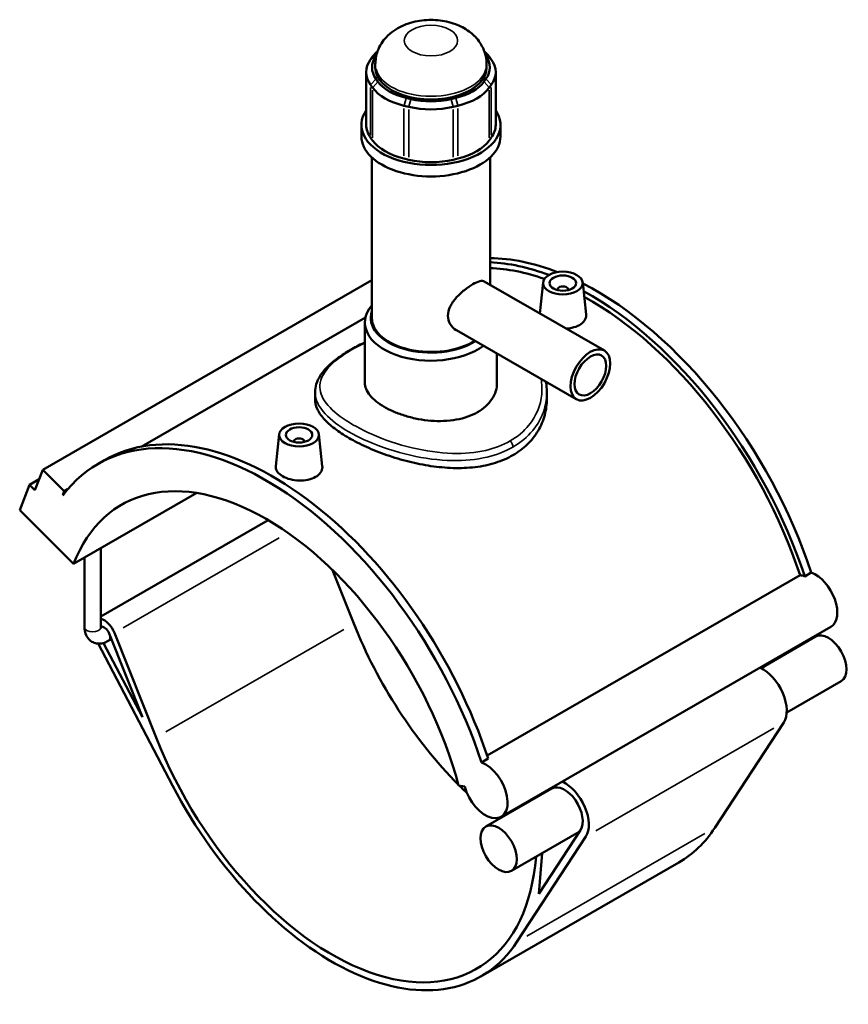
# Model space of a CAD drawing. Header units: inches. Extents: x -0.9 to 49.3, y -1.4 to 48.
# Tile 9 of 9: x 37 to 49.3, y 33.3 to 48. Entities that reach past the tile are written whole.
import ezdxf

# ---------------------------------------------------------------- set-up
doc = ezdxf.new("R2010")
doc.units = ezdxf.units.IN
doc.header["$MEASUREMENT"] = 0
doc.layers.add('Visible (ANSI)', color=7, linetype='Continuous', lineweight=50)
doc.layers.add('Visible Narrow (ANSI)', color=7, linetype='Continuous', lineweight=35)

msp = doc.modelspace()

# ---------------------------------------------------------------- linework, layer by layer
at = {"layer": 'Visible (ANSI)'}
for p, q in [((42.257, 47.412), (42.263, 47.421)), ((43.885, 47.421), (43.891, 47.412)), ((42.207, 47.402), (42.177, 47.361)), ((42.247, 47.241), (42.247, 47.288)), ((43.9, 47.241), (43.9, 47.288)), ((43.971, 47.361), (43.941, 47.402)), ((42.112, 47.171), (42.112, 46.387)), ((44.036, 47.171), (44.036, 46.387)), ((42.177, 46.981), (42.207, 46.94)), ((42.286, 47.029), (42.257, 47.071)), ((43.891, 47.071), (43.861, 47.029)), ((43.941, 46.94), (43.971, 46.981)), ((42.777, 46.771), (42.706, 46.788)), ((43.442, 46.788), (43.37, 46.771)), ((42.673, 46.672), (42.744, 46.654)), ((43.403, 46.654), (43.475, 46.672)), ((42.041, 46.216), (42.041, 46.387)), ((44.107, 46.216), (44.107, 46.387)), ((42.207, 46.156), (42.177, 46.197)), ((43.971, 46.197), (43.941, 46.156)), ((42.196, 43.518), (42.196, 45.902)), ((42.744, 45.87), (42.673, 45.887)), ((43.475, 45.887), (43.403, 45.87)), ((43.952, 44.011), (43.952, 45.902)), ((42.196, 44.08), (37.305, 41.263)), ((43.867, 44.06), (45.651, 43.032)), ((44.739, 44.047), (44.69, 43.586)), ((45.329, 44.047), (45.38, 43.571)), ((44.955, 43.94), (44.955, 43.932)), ((45.113, 43.94), (45.113, 43.932)), ((42.102, 43.526), (38.767, 41.605)), ((42.092, 42.556), (42.092, 43.448)), ((43.451, 43.336), (45.234, 42.309)), ((44.055, 42.556), (44.055, 42.988)), ((41.352, 42.414), (41.352, 42.309)), ((44.796, 42.414), (44.796, 42.309)), ((40.819, 41.789), (40.768, 41.313)), ((41.409, 41.789), (41.459, 41.314)), ((41.035, 41.675), (41.035, 41.682)), ((41.193, 41.675), (41.193, 41.682)), ((38.126, 41.349), (38.224, 41.406)), ((37.25, 41.122), (37.108, 41.04)), ((37.188, 40.96), (37.305, 41.263)), ((37.305, 41.263), (37.625, 40.944)), ((36.962, 40.661), (37.108, 41.04)), ((37.108, 41.04), (37.188, 40.96)), ((37.674, 40.972), (37.625, 40.944)), ((37.625, 40.944), (37.601, 40.882)), ((37.763, 39.862), (39.594, 40.917)), ((36.962, 40.661), (37.763, 39.862)), ((40.655, 40.513), (38.167, 39.08)), ((38.167, 38.921), (38.167, 40.095)), ((37.926, 38.921), (37.926, 39.956)), ((41.612, 39.771), (41.928, 38.975)), ((43.908, 37.015), (48.561, 39.694)), ((48.628, 39.678), (48.726, 39.734)), ((49.016, 38.926), (44.116, 36.104)), ((38.291, 38.83), (38.785, 37.587)), ((38.988, 37.282), (38.37, 38.838)), ((48.79, 38.782), (47.98, 38.315)), ((38.13, 38.678), (39.232, 36.57)), ((38.785, 37.587), (38.209, 38.687)), ((38.325, 38.744), (38.278, 38.717)), ((49.17, 38.122), (48.36, 37.655)), ((48.316, 37.505), (47.292, 35.94)), ((43.826, 36.913), (43.924, 36.969)), ((43.484, 36.568), (43.577, 36.553)), ((44.87, 36.524), (43.89, 35.96)), ((45.277, 35.88), (44.27, 35.3)), ((45.296, 35.908), (44.675, 34.96)), ((44.351, 34.247), (45.376, 35.812)), ((44.675, 34.96), (44.725, 35.562)), ((46.757, 35.426), (43.817, 33.733))]:
    msp.add_line(p, q, dxfattribs=at)
for centre, major_axis, ratio, start_param, end_param in [((42.973, 47.241), (-0.775, 0), 0.575862, 5.890486, 6.675884), ((43.002, 47.212), (-0.861, 0), 0.575862, 5.702518, 5.890486), ((43.145, 47.212), (-0.861, 0), 0.575862, 3.534292, 3.72226), ((43.175, 47.241), (0.775, 0), 0.575862, 5.890486, 6.675884), ((42.973, 47.171), (-0.861, 0), 0.575862, 5.890486, 6.675884), ((43.175, 47.171), (0.861, 0), 0.575862, 5.890486, 6.675884), ((43.074, 47.241), (-0.827, 0), 0.575862, 0, 3.141593), ((43.002, 47.2), (-0.775, 0), 0.575862, 0.392699, 1.178097), ((43.145, 47.2), (0.775, 0), 0.575862, 5.105088, 5.890486), ((43.002, 47.13), (0.861, 0), 0.575862, 3.534292, 4.31969), ((43.145, 47.13), (0.861, 0), 0.575862, 5.105088, 5.890486), ((43.074, 47.183), (-0.775, 0), 0.575862, 1.178097, 1.963495), ((43.074, 46.387), (-1.033, 0), 0.575862, 5.910464, 9.797499), ((43.074, 47.113), (0.861, 0), 0.575862, 4.31969, 5.105088), ((42.973, 46.387), (-0.861, 0), 0.575862, 0, 0.392699), ((43.175, 46.387), (0.861, 0), 0.575862, 5.890486, 6.283185), ((43.074, 46.216), (-1.033, 0), 0.575862, 0, 3.141593), ((43.002, 46.345), (-0.861, 0), 0.575862, 0.392699, 1.178097), ((43.145, 46.345), (0.861, 0), 0.575862, 5.105088, 5.890486), ((43.074, 46.328), (-0.861, 0), 0.575862, 1.178097, 1.963495), ((45.524, 39.833), (-2.498, 4.338), 0.578093, 5.661073, 5.959849), ((45.426, 39.777), (-2.498, 4.338), 0.578093, 5.670427, 5.929177), ((45.426, 39.777), (-2.449, 4.253), 0.578093, 5.693086, 5.938355), ((45.034, 43.94), (-0.0787, 0), 0.575862, 2.972903, 6.451874), ((45.524, 39.833), (-2.498, 4.338), 0.578093, 4.369438, 5.554454), ((45.426, 39.777), (2.498, -4.338), 0.578093, 1.227845, 2.381667), ((45.426, 39.777), (-2.449, 4.253), 0.578093, 4.372492, 5.521095), ((43.074, 43.448), (-0.982, 0), 0.575862, 5.820231, 8.771333), ((43.074, 43.518), (-0.895, 0), 0.575862, 6.086754, 8.687094), ((43.074, 43.518), (-0.878, 0), 0.575862, 0, 2.404845), ((40.722, 37.068), (-2.498, 4.338), 0.578093, 4.369438, 6.283185), ((40.624, 37.011), (-2.498, 4.338), 0.578093, 4.369438, 6.523097), ((41.114, 41.682), (-0.0787, 0), 0.575862, 2.972903, 6.451874), ((40.624, 37.011), (-2.148, 3.731), 0.578093, 4.27799, 6.721451), ((48.687, 39.271), (-0.231, 0.402), 0.578093, 5.681408, 5.896038), ((48.785, 39.328), (0.231, -0.402), 0.578093, 0, 2.539816), ((38.218, 38.821), (-0.125, 0.216), 0.578093, 4.465831, 5.792542), ((38.218, 38.821), (-0.06, 0.104), 0.578093, 4.465831, 6.140632), ((44.544, 39.269), (2.148, -3.731), 0.578093, 4.465831, 5.142703), ((48.98, 38.452), (-0.19, 0.33), 0.578093, 3.141593, 6.283185), ((48, 37.887), (0.255, -0.442), 0.578093, 0.284643, 2.44944), ((41.604, 37.576), (2.148, -3.731), 0.578093, 4.465831, 6.97961), ((43.885, 36.506), (0.231, -0.402), 0.578093, 4.27799, 8.823001), ((45.06, 36.194), (0.255, -0.442), 0.578093, 0.284643, 2.44944), ((41.604, 37.576), (2.213, -3.843), 0.578093, 4.642079, 6.567828), ((44.544, 39.269), (2.148, -3.731), 0.578093, 5.149022, 5.188036), ((45.06, 36.194), (0.255, -0.442), 0.578093, 3.833745, 3.869222), ((45.06, 36.194), (0.19, -0.33), 0.578093, 0.284643, 3.141593), ((44.544, 39.269), (2.148, -3.731), 0.578093, 5.335607, 5.343717), ((44.544, 39.269), (2.213, -3.843), 0.578093, 0, 0.284643)]:
    msp.add_ellipse(centre, major_axis=major_axis, ratio=ratio, start_param=start_param, end_param=end_param, dxfattribs=at)
for centre, major_axis, ratio in [((45.034, 44.036), (-0.295, 0), 0.575862), ((45.034, 44.036), (0.197, 0), 0.575862), ((45.443, 42.671), (0.208, 0.362), 0.578093), ((45.443, 42.671), (0.167, 0.289), 0.578093), ((41.114, 41.779), (0.295, 0), 0.575862), ((41.114, 41.779), (0.197, 0), 0.575862), ((44.08, 35.63), (-0.19, 0.33), 0.578093)]:
    msp.add_ellipse(centre, major_axis=major_axis, ratio=ratio, dxfattribs=at)
for points, knots in [([(43.9, 47.288), (43.9, 47.351), (43.889, 47.414), (43.849, 47.533), (43.819, 47.587), (43.742, 47.691), (43.694, 47.736), (43.577, 47.823), (43.508, 47.858), (43.351, 47.916), (43.264, 47.934), (43.085, 47.95), (42.995, 47.948), (42.816, 47.92), (42.727, 47.895), (42.56, 47.817), (42.479, 47.765), (42.357, 47.633), (42.311, 47.564), (42.26, 47.422), (42.247, 47.355), (42.247, 47.288)], [0.785398, 0.785398, 0.785398, 0.785398, 0.979557, 0.979557, 1.18861, 1.18861, 1.444872, 1.444872, 1.785575, 1.785575, 2.198943, 2.198943, 2.618328, 2.618328, 3.038725, 3.038725, 3.438134, 3.438134, 3.721138, 3.721138, 3.926991, 3.926991, 3.926991, 3.926991]), ([(43.451, 43.336), (43.451, 43.336), (43.45, 43.336), (43.415, 43.357), (43.382, 43.388), (43.337, 43.462), (43.325, 43.507), (43.325, 43.594), (43.337, 43.642), (43.382, 43.734), (43.415, 43.78), (43.485, 43.859), (43.528, 43.898), (43.614, 43.967), (43.657, 43.997), (43.733, 44.04), (43.769, 44.056), (43.828, 44.071), (43.851, 44.069), (43.867, 44.06)], [2.436343, 2.436343, 2.436343, 2.436343, 2.438456, 2.438456, 2.845453, 2.845453, 3.252449, 3.252449, 3.659446, 3.659446, 4.066442, 4.066442, 4.472558, 4.472558, 4.878674, 4.878674, 5.284789, 5.284789, 5.688792, 5.688792, 5.688792, 5.688792]), ([(45.38, 43.571), (45.38, 43.567), (45.38, 43.563), (45.381, 43.532), (45.372, 43.504), (45.337, 43.453), (45.31, 43.43), (45.279, 43.412)], [4.5873878, 4.5873878, 4.5873878, 4.5873878, 4.6416509, 4.6416509, 4.9733319, 4.9733319, 5.3050129, 5.3050129, 5.3050129, 5.3050129]), ([(45.279, 43.412), (45.249, 43.394), (45.21, 43.38), (45.14, 43.365), (45.111, 43.361), (45.083, 43.359)], [0, 0, 0, 0, 0.331681, 0.331681, 0.5415254, 0.5415254, 0.5415254, 0.5415254]), ([(41.352, 42.414), (41.352, 42.455), (41.358, 42.496), (41.383, 42.578), (41.403, 42.619), (41.456, 42.703), (41.49, 42.746), (41.573, 42.83), (41.622, 42.872), (41.73, 42.952), (41.789, 42.991), (41.914, 43.065), (41.98, 43.1), (42.064, 43.141), (42.078, 43.148), (42.092, 43.154)], [23.264992, 23.264992, 23.264992, 23.264992, 23.838615, 23.838615, 24.447537, 24.447537, 25.127496, 25.127496, 25.83098, 25.83098, 26.511433, 26.511433, 27.17194, 27.17194, 27.301268, 27.301268, 27.301268, 27.301268]), ([(43.768, 42.118), (43.724, 42.092), (43.675, 42.07), (43.568, 42.032), (43.51, 42.017), (43.389, 41.996), (43.326, 41.989), (43.199, 41.985), (43.135, 41.986), (43.012, 41.996), (42.949, 42.004), (42.822, 42.028), (42.759, 42.043), (42.638, 42.08), (42.58, 42.1), (42.473, 42.146), (42.424, 42.17), (42.336, 42.221), (42.295, 42.248), (42.223, 42.306), (42.192, 42.337), (42.142, 42.399), (42.123, 42.431), (42.098, 42.494), (42.092, 42.526), (42.092, 42.556)], [0, 0, 0, 0, 0.470849, 0.470849, 0.941697, 0.941697, 1.412546, 1.412546, 1.883395, 1.883395, 2.354221, 2.354221, 2.825047, 2.825047, 3.295873, 3.295873, 3.766699, 3.766699, 4.237526, 4.237526, 4.708352, 4.708352, 5.179178, 5.179178, 5.650004, 5.650004, 5.650004, 5.650004]), ([(44.055, 42.556), (44.055, 42.516), (44.05, 42.474), (44.025, 42.392), (44.006, 42.351), (43.956, 42.274), (43.925, 42.238), (43.853, 42.172), (43.812, 42.143), (43.768, 42.118)], [13.183403, 13.183403, 13.183403, 13.183403, 13.654252, 13.654252, 14.125101, 14.125101, 14.595949, 14.595949, 15.066798, 15.066798, 15.066798, 15.066798]), ([(44.292, 41.478), (44.214, 41.434), (44.127, 41.396), (43.938, 41.336), (43.836, 41.314), (43.624, 41.289), (43.514, 41.284), (43.292, 41.291), (43.181, 41.302), (42.967, 41.333), (42.855, 41.356), (42.634, 41.411), (42.524, 41.444), (42.311, 41.518), (42.209, 41.559), (42.02, 41.644), (41.933, 41.689), (41.779, 41.778), (41.707, 41.825), (41.58, 41.921), (41.526, 41.971), (41.438, 42.069), (41.405, 42.119), (41.362, 42.216), (41.352, 42.263), (41.352, 42.309)], [0, 0, 0, 0, 0.831769, 0.831769, 1.663537, 1.663537, 2.495306, 2.495306, 3.327074, 3.327074, 4.158363, 4.158363, 4.989652, 4.989652, 5.820941, 5.820941, 6.65223, 6.65223, 7.48352, 7.48352, 8.314809, 8.314809, 9.146098, 9.146098, 9.977387, 9.977387, 9.977387, 9.977387]), ([(44.796, 42.309), (44.796, 42.231), (44.786, 42.151), (44.743, 41.992), (44.71, 41.914), (44.622, 41.767), (44.568, 41.698), (44.441, 41.576), (44.369, 41.523), (44.292, 41.478)], [23.281848, 23.281848, 23.281848, 23.281848, 24.113616, 24.113616, 24.945385, 24.945385, 25.777153, 25.777153, 26.608922, 26.608922, 26.608922, 26.608922]), ([(41.359, 41.155), (41.328, 41.137), (41.289, 41.122), (41.204, 41.104), (41.158, 41.1), (41.071, 41.103), (41.024, 41.109), (40.939, 41.131), (40.9, 41.147), (40.838, 41.183), (40.812, 41.205), (40.776, 41.252), (40.767, 41.277), (40.767, 41.305), (40.768, 41.309), (40.768, 41.313)], [2.652506, 2.652506, 2.652506, 2.652506, 2.984187, 2.984187, 3.315868, 3.315868, 3.647314, 3.647314, 3.97876, 3.97876, 4.310205, 4.310205, 4.641651, 4.641651, 4.694874, 4.694874, 4.694874, 4.694874]), ([(41.459, 41.314), (41.46, 41.309), (41.46, 41.305), (41.46, 41.274), (41.452, 41.246), (41.417, 41.195), (41.39, 41.172), (41.359, 41.155)], [7.2398943, 7.2398943, 7.2398943, 7.2398943, 7.2941574, 7.2941574, 7.6258384, 7.6258384, 7.9575194, 7.9575194, 7.9575194, 7.9575194]), ([(37.926, 38.921), (37.926, 38.889), (37.93, 38.857), (37.951, 38.797), (37.967, 38.767), (38.007, 38.724), (38.029, 38.708), (38.075, 38.687), (38.099, 38.68), (38.15, 38.676), (38.176, 38.679), (38.228, 38.692), (38.254, 38.703), (38.278, 38.717)], [1.570796, 1.570796, 1.570796, 1.570796, 1.884956, 1.884956, 2.182943, 2.182943, 2.40887, 2.40887, 2.622695, 2.622695, 2.865015, 2.865015, 3.141593, 3.141593, 3.141593, 3.141593]), ([(38.167, 38.921), (38.167, 38.914), (38.168, 38.909), (38.169, 38.904), (38.17, 38.902), (38.17, 38.902)], [1.5707963, 1.5707963, 1.5707963, 1.5707963, 1.7784621, 1.7784621, 1.9576146, 1.9576146, 1.9576146, 1.9576146])]:
    msp.add_open_spline(points, degree=3, knots=knots, dxfattribs=at)
msp.add_open_spline([(44.783, 42.569), (44.792, 42.518), (44.796, 42.466), (44.796, 42.414)], degree=3, dxfattribs=at)
at = {"layer": 'Visible Narrow (ANSI)'}
for p, q in [((42.266, 47.44), (42.21, 47.404)), ((43.882, 47.44), (43.938, 47.404)), ((42.253, 47.409), (42.181, 47.363)), ((43.895, 47.409), (43.967, 47.363)), ((42.253, 47.066), (42.181, 46.986)), ((42.282, 47.025), (42.211, 46.944)), ((43.865, 47.025), (43.937, 46.944)), ((43.895, 47.066), (43.967, 46.986)), ((42.177, 46.236), (42.177, 46.942)), ((42.207, 46.901), (42.207, 46.195)), ((43.941, 46.195), (43.941, 46.901)), ((43.971, 46.942), (43.971, 46.236)), ((42.704, 46.782), (42.674, 46.677)), ((42.776, 46.765), (42.746, 46.66)), ((43.372, 46.765), (43.402, 46.66)), ((43.444, 46.782), (43.473, 46.677)), ((42.673, 45.926), (42.673, 46.632)), ((42.744, 46.615), (42.744, 45.909)), ((43.403, 45.909), (43.403, 46.615)), ((43.475, 46.632), (43.475, 45.926)), ((40.82, 40.249), (38.499, 38.913)), ((41.781, 38.89), (39.135, 37.366)), ((48.169, 37.42), (45.523, 35.896)), ((47.145, 35.855), (44.498, 34.332))]:
    msp.add_line(p, q, dxfattribs=at)
msp.add_ellipse((43.074, 47.64), major_axis=(0.396, 0), ratio=0.575862, dxfattribs=at)
for centre, major_axis, ratio, start_param, end_param in [((43.074, 47.288), (-0.827, 0), 0.575862, 0.15708, 2.984513), ((44.231, 41.634), (-0.043, 0.0746), 0.578093, 3.99086, 5.105703), ((38.047, 38.921), (0.121, 0), 0.575862, 3.298672, 6.126106), ((38.218, 38.821), (0.06, -0.104), 0.578093, 0.066212, 1.258026)]:
    msp.add_ellipse(centre, major_axis=major_axis, ratio=ratio, start_param=start_param, end_param=end_param, dxfattribs=at)
for points, knots in [([(44.251, 41.69), (44.143, 41.628), (44.02, 41.581), (43.733, 41.515), (43.566, 41.501), (43.197, 41.511), (42.994, 41.541), (42.584, 41.639), (42.378, 41.709), (42.032, 41.861), (41.887, 41.941), (41.646, 42.108), (41.552, 42.197), (41.435, 42.374), (41.413, 42.464), (41.448, 42.663), (41.526, 42.773), (41.763, 42.969), (41.904, 43.056), (42.076, 43.139), (42.084, 43.142), (42.092, 43.146)], [13.294583, 13.294583, 13.294583, 13.294583, 14.466352, 14.466352, 15.824677, 15.824677, 17.373948, 17.373948, 19.039286, 19.039286, 20.511065, 20.511065, 22.052722, 22.052722, 23.63078, 23.63078, 25.585377, 25.585377, 27.172426, 27.172426, 27.248398, 27.248398, 27.248398, 27.248398]), ([(44.711, 42.61), (44.724, 42.536), (44.727, 42.461), (44.705, 42.221), (44.64, 42.06), (44.455, 41.833), (44.361, 41.753), (44.251, 41.69)], [36.067087, 36.067087, 36.067087, 36.067087, 36.877787, 36.877787, 38.679245, 38.679245, 39.883748, 39.883748, 39.883748, 39.883748]), ([(41.352, 42.414), (41.352, 42.341), (41.375, 42.268), (41.48, 42.103), (41.576, 42.01), (41.825, 41.835), (41.975, 41.753), (42.334, 41.598), (42.549, 41.527), (42.976, 41.43), (43.188, 41.402), (43.573, 41.396), (43.748, 41.412), (44.049, 41.484), (44.178, 41.534), (44.292, 41.599)], [-23.264992, -23.264992, -23.264992, -23.264992, -22.052722, -22.052722, -20.511065, -20.511065, -19.039286, -19.039286, -17.373948, -17.373948, -15.824677, -15.824677, -14.466352, -14.466352, -13.294583, -13.294583, -13.294583, -13.294583]), ([(44.292, 41.599), (44.408, 41.666), (44.507, 41.75), (44.703, 41.986), (44.773, 42.153), (44.794, 42.354), (44.796, 42.384), (44.796, 42.414)], [-39.883748, -39.883748, -39.883748, -39.883748, -38.679245, -38.679245, -36.877787, -36.877787, -36.559567, -36.559567, -36.559567, -36.559567])]:
    msp.add_open_spline(points, degree=3, knots=knots, dxfattribs=at)

doc.saveas('drawing.dxf')
